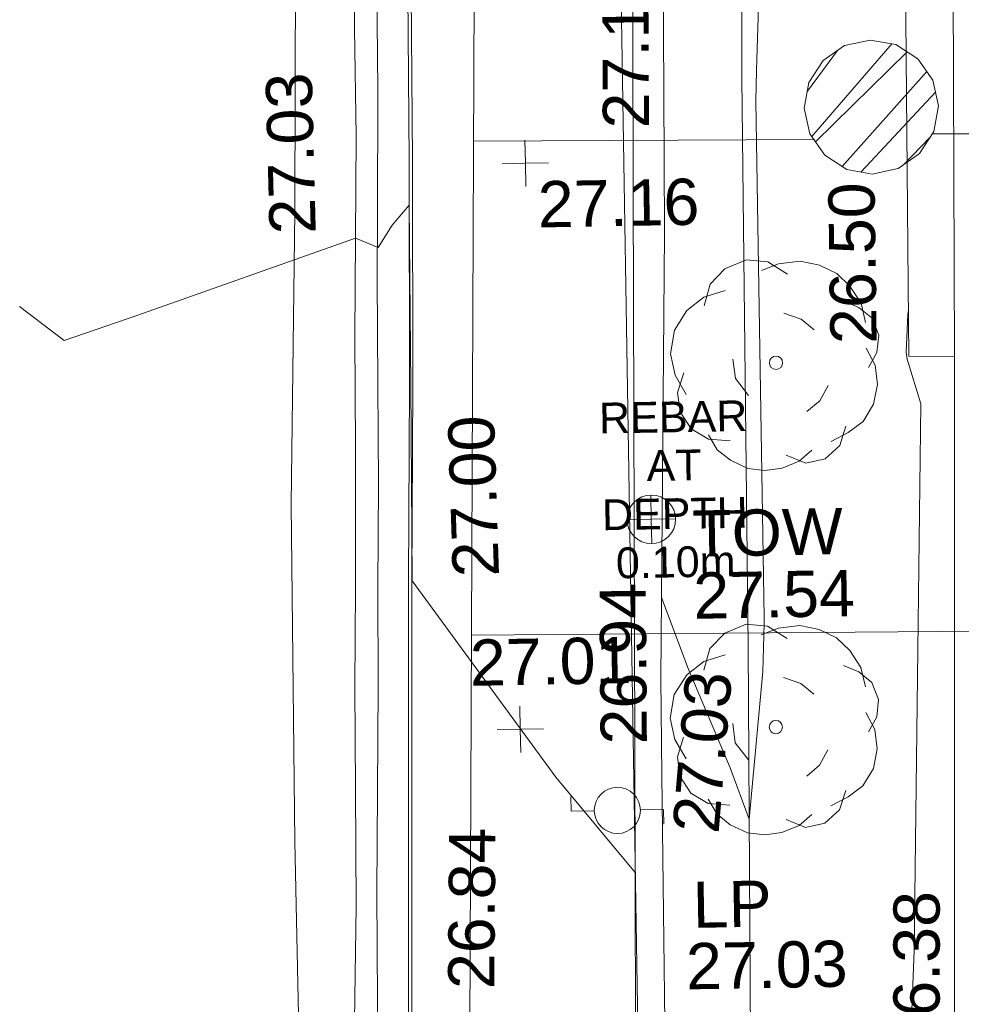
# Model space of a CAD drawing. Header units: millimetres. Extents: x -290717 to 520720, y -103372 to 287762.
# Tile 226 of 256: x -6642 to 998, y 33098 to 41086. Entities that reach past the tile are written whole.
import ezdxf

# ---------------------------------------------------------------- set-up
doc = ezdxf.new("R2010")
doc.units = ezdxf.units.MM
doc.linetypes.add('IMPORT-HIDDEN2 _3_', pattern=[4762.5, 3175, -1587.5])
doc.linetypes.add('IMPORT-UG_ELEC_STREET LIGHTING_QLB2 _2_', pattern=[2700, 1500, -300.0000000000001, 0, -250, 150, -300.0000000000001, 0, -200])
for name, color, linetype, lineweight, true_color in [('00_TOPO_FURN_LAMP_POST', 7, 'Continuous', 9, 0x666666), ('00_TOPO_KERB_BOTTOM', 1, 'Continuous', 9, 0xff0000), ('00_TOPO_KERB_TOP', 7, 'Continuous', 9, 0xa500a5), ('00_TOPO_LEVEL_SPOT', 7, 'Continuous', 9, 0x666666), ('00_TOPO_ROAD_MARKING_YELLOW_CONTINUOUS', 40, 'Continuous', 9, 0xffbf00), ('00_TOPO_TOP_OF_WALL', 7, 'Continuous', 9, 0x666666), ('00_TOPO_TREE', 7, 'Continuous', 9, 0x666666), ('00_TOPO_WALL', 7, 'Continuous', 9, 0x7c00a5), ('00_UAV_FOOTPATH', 7, 'Continuous', 9, 0xa50000), ('00_UAV_FORM_LINES', 7, 'Continuous', 9, 0x666666), ('00_UAV_WALL', 7, 'Continuous', 9, 0x7c00a5), ('01_DTM_CONTOUR_MNR', 7, 'Continuous', 9, 0xa5a552), ('12333-PUM-2D-U-0001-C01 - Rev2_REVIT IMPORT_dwg', 7, 'Continuous', 9, 0x767676), ('PUM-CHAMBER EXTENTS', 6, 'IMPORT-HIDDEN2 _3_', 9, 0xff00ff), ('PUM-GPR-REBAR', 30, 'Continuous', 9, 0xff7f00)]:
    doc.layers.add(name, color=color, linetype=linetype, lineweight=lineweight, true_color=true_color)
doc.layers.add('00_TOPO_SURFACE', color=7, linetype='Continuous', lineweight=9)
doc.styles.add('Arial_1', font='arial.ttf', dxfattribs={"height": 250})
doc.styles.add('Swis721 Lt BT_2', font='swissl.ttf', dxfattribs={"height": 375})

# ---------------------------------------------------------------- blocks, each defined once
blk = doc.blocks.new('12333-PUM-2D-U-0001-C01 - Rev2_REVIT IMPORT_dwg_CONIFEROUS_TREE-2077068-Site Location Plan Existing')
at = {"layer": '00_TOPO_TREE', "color": 254, "true_color": 0xcccccc, "flags": 128}
for points in [[(-1889.403682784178, 1545.875740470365), (-1717.639711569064, 2118.422311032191), (-1316.857112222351, 2519.204910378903), (-744.3105416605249, 2748.223538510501), (-171.763971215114, 2690.968881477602), (343.5279423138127, 2347.440939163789)], [(-343.5279423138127, 2461.950253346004), (114.5093140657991, 2633.714224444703), (687.0558846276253, 2690.968881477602), (1202.347798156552, 2576.459567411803), (1660.385054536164, 2347.440939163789), (2003.912996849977, 2003.912996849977), (2290.18628213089, 1545.875740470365), (2404.695596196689, 1030.583826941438)], [(-2404.695596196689, -801.5651986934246), (-2690.968881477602, -286.2732852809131), (-2805.478195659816, 286.2732852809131), (-2690.968881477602, 916.0745128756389), (-2347.440939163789, 1431.36642628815), (-1889.403682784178, 1774.894368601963), (-1316.857112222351, 1946.658339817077)], [(1832.149025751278, 1603.130397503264), (2232.93162509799, 1431.36642628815), (2576.459567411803, 1145.093141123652), (2748.223538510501, 687.0558846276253), (2690.968881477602, 229.0186282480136), (2461.950253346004, -171.763971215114)], [(229.0186282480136, 1316.857112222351), (687.0558846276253, 1145.093141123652), (1030.583826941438, 858.8198558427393)], [(2404.695596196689, 343.5279423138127), (2633.714224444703, -114.5093140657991), (2690.968881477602, -629.8012275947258), (2576.459567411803, -1145.093141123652), (2290.18628213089, -1603.130397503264), (1889.403682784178, -1889.403682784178), (1431.36642628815, -2118.422311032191)], [(-744.3105416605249, -858.8198558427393), (-1087.838483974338, -400.7825993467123), (-1145.093141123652, 114.5093140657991)], [(-1259.602455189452, -2061.167653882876), (-1832.149025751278, -2003.912996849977), (-2290.18628213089, -1717.639711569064), (-2576.459567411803, -1259.602455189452), (-2633.714224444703, -744.3105416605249), (-2461.950253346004, -229.0186282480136)], [(1374.111769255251, -629.8012275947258), (1145.093141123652, -1030.583826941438), (801.5651986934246, -1316.857112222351)], [(1832.149025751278, -1717.639711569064), (1660.385054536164, -2232.93162509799), (1259.602455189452, -2576.459567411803), (744.3105416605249, -2690.968881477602), (229.0186282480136, -2461.950253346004)], [(916.0745128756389, -2347.440939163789), (572.5465705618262, -2633.714224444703), (114.5093140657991, -2805.478195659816), (-343.5279423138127, -2862.732852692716), (-801.5651986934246, -2805.478195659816), (-1259.602455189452, -2576.459567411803), (-1603.130397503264, -2290.18628213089), (-1832.149025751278, -1889.403682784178)]]:
    blk.add_lwpolyline(points, dxfattribs=at)
at = {"layer": '00_TOPO_TREE', "color": 254, "true_color": 0xcccccc}
blk.add_circle((0, 0), 176.6246020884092, dxfattribs=at)
blk = doc.blocks.new('12333-PUM-2D-U-0001-C01 - Rev2_REVIT IMPORT_dwg_MSL_Lamp_Post_SYM-2077199-Site Location Plan Existing')
at = {"layer": '00_TOPO_FURN_LAMP_POST', "color": 254, "true_color": 0xcccccc, "flags": 128}
for points in [[(-500.1060478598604, 0), (-1000.212095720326, 0), (-1000.212095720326, 316.7338303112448)], [(500.1060478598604, 0), (1000.21209571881, 0), (1000.21209571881, -316.7338303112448)]]:
    blk.add_lwpolyline(points, dxfattribs=at)
at = {"layer": '00_TOPO_FURN_LAMP_POST', "color": 254, "true_color": 0xcccccc}
blk.add_circle((0, 0), 500.1060478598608, dxfattribs=at)
blk = doc.blocks.new('12333-PUM-2D-U-0001-C01 - Rev2_REVIT IMPORT_dwg_MM-2077200-Site Location Plan Existing')
at = {"layer": '00_TOPO_LEVEL_SPOT', "color": 254, "true_color": 0xcccccc, "flags": 128}
for points in [[(500.0000000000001, 0), (0, 0), (0, 500.0000000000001)], [(0, -500.0000000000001), (0, 0), (-500.0000000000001, 0)]]:
    blk.add_lwpolyline(points, dxfattribs=at)
blk = doc.blocks.new('12333-PUM-2D-U-0001-C01 - Rev2_REVIT IMPORT_dwg_TOW-2077202-Site Location Plan Existing')
at = {"layer": '00_TOPO_TOP_OF_WALL', "color": 254, "true_color": 0xcccccc, "flags": 128}
for points in [[(0, 525.0554400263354), (0, 0), (-525.0554401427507, 0)], [(525.0554401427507, 0), (0, 0), (0, -525.0554400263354)]]:
    blk.add_lwpolyline(points, dxfattribs=at)
at = {"layer": '00_TOPO_TOP_OF_WALL', "color": 254, "true_color": 0xcccccc}
blk.add_circle((0, 0), 525.0554401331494, dxfattribs=at)
blk = doc.blocks.new('12333-PUM-2D-U-0001-C01 - Rev2_REVIT IMPORT_dwg_CONIFEROUS_TREE-2077251-Site Location Plan Existing')
at = {"layer": '00_TOPO_TREE', "color": 254, "true_color": 0xcccccc, "flags": 128}
for points in [[(-1889.403682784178, 1545.875740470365), (-1717.639711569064, 2118.422311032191), (-1316.857112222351, 2519.204910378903), (-744.3105416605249, 2748.223538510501), (-171.763971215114, 2690.968881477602), (343.5279423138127, 2347.440939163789)], [(-343.5279423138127, 2461.950253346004), (114.5093140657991, 2633.714224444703), (687.0558846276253, 2690.968881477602), (1202.347798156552, 2576.459567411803), (1660.385054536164, 2347.440939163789), (2003.912996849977, 2003.912996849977), (2290.18628213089, 1545.875740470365), (2404.695596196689, 1030.583826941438)], [(-2404.695596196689, -801.5651986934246), (-2690.968881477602, -286.2732852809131), (-2805.478195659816, 286.2732852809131), (-2690.968881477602, 916.0745128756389), (-2347.440939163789, 1431.36642628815), (-1889.403682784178, 1774.894368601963), (-1316.857112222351, 1946.658339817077)], [(1832.149025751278, 1603.130397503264), (2232.93162509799, 1431.36642628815), (2576.459567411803, 1145.093141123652), (2748.223538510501, 687.0558846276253), (2690.968881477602, 229.0186282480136), (2461.950253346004, -171.763971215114)], [(229.0186282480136, 1316.857112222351), (687.0558846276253, 1145.093141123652), (1030.583826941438, 858.8198558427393)], [(2404.695596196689, 343.5279423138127), (2633.714224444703, -114.5093140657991), (2690.968881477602, -629.8012275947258), (2576.459567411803, -1145.093141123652), (2290.18628213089, -1603.130397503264), (1889.403682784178, -1889.403682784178), (1431.36642628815, -2118.422311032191)], [(-744.3105416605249, -858.8198558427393), (-1087.838483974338, -400.7825993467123), (-1145.093141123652, 114.5093140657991)], [(-1259.602455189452, -2061.167653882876), (-1832.149025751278, -2003.912996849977), (-2290.18628213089, -1717.639711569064), (-2576.459567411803, -1259.602455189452), (-2633.714224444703, -744.3105416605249), (-2461.950253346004, -229.0186282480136)], [(1374.111769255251, -629.8012275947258), (1145.093141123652, -1030.583826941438), (801.5651986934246, -1316.857112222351)], [(1832.149025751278, -1717.639711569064), (1660.385054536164, -2232.93162509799), (1259.602455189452, -2576.459567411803), (744.3105416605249, -2690.968881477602), (229.0186282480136, -2461.950253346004)], [(916.0745128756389, -2347.440939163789), (572.5465705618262, -2633.714224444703), (114.5093140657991, -2805.478195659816), (-343.5279423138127, -2862.732852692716), (-801.5651986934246, -2805.478195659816), (-1259.602455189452, -2576.459567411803), (-1603.130397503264, -2290.18628213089), (-1832.149025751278, -1889.403682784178)]]:
    blk.add_lwpolyline(points, dxfattribs=at)
at = {"layer": '00_TOPO_TREE', "color": 254, "true_color": 0xcccccc}
blk.add_circle((0, 0), 176.6246020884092, dxfattribs=at)
blk = doc.blocks.new('12333-PUM-2D-U-0001-C01 - Rev2_REVIT IMPORT_dwg_MGS62954_T2_Galway_ITM_3d_Rev1-2077680-Site Location Plan Existing')
at = {"layer": '00_TOPO_KERB_BOTTOM', "color": 254, "true_color": 0xcccccc, "flags": 128}
blk.add_lwpolyline([(533898764.105166, 725571026.9152713), (533898821.0019907, 725575140.1520832), (533898871.1286762, 725578874.6310568), (533898909.9279353, 725581840.5200496), (533898963.7298422, 725583962.6081212), (533898997.1133751, 725586104.1341182), (533899036.4995064, 725587793.1978781), (533899074.5946195, 725589970.3319584), (533899110.965927, 725592012.040946), (533899146.7551204, 725593598.3361902), (533899176.4370806, 725595423.6309454), (533899194.5971999, 725597464.3736867), (533899220.5385075, 725599086.17544), (533899246.958136, 725600745.2960148), (533899262.7158294, 725602301.7473198)], dxfattribs=at)
at = {"layer": '00_TOPO_KERB_TOP', "color": 254, "true_color": 0xcccccc, "flags": 128}
blk.add_lwpolyline([(533898790.33236, 725571026.5006781), (533898847.2299751, 725575139.7946573), (533898897.356793, 725578874.2834753), (533898936.1540059, 725581840.0160675), (533898989.9550799, 725583962.071278), (533899023.3390284, 725586103.6239452), (533899062.7245761, 725587792.6626796), (533899100.8209516, 725589969.8689066), (533899137.1910768, 725592011.5115204), (533899172.9807294, 725593597.8271172), (533899202.6656024, 725595423.3009921), (533899220.8257527, 725597464.047222), (533899246.7655868, 725599085.7568657), (533899273.1864413, 725600744.9544204), (533899288.9449047, 725602301.4817736)], dxfattribs=at)
at = {"layer": '00_TOPO_ROAD_MARKING_YELLOW_CONTINUOUS', "color": 254, "true_color": 0xcccccc, "flags": 128}
for points in [[(533898760.0000001, 725597480), (533898750, 725596500.0000001), (533898750, 725595630.0000001), (533898730, 725594800), (533898710.0000001, 725594000), (533898700.0000001, 725593100), (533898680.0000002, 725591960.0000001), (533898660.0000001, 725591160.0000001), (533898650.0000001, 725590330.0000001), (533898640.0000001, 725589380.0000001), (533898610.0000001, 725588450.0000002), (533898600, 725587930.0000002), (533898580.0000001, 725586910), (533898560.0000002, 725585980), (533898540.0000001, 725584890)], [(533898730, 725584900), (533898750, 725585580.0000001), (533898750, 725586250.0000001), (533898770.0000001, 725586940.0000002), (533898790.0000001, 725587750), (533898800.0000001, 725588600), (533898810.0000002, 725589490.0000001), (533898830.0000001, 725590310.0000001), (533898850, 725591160.0000001), (533898860, 725591960.0000001), (533898880, 725592800.0000001), (533898890.0000001, 725593610.0000001), (533898900.0000001, 725594470.0000001), (533898910.0000001, 725594970.0000001), (533898930.0000002, 725596000.0000001), (533898940.0000002, 725597100)]]:
    blk.add_lwpolyline(points, dxfattribs=at)
at = {"layer": '00_TOPO_SURFACE', "color": 254, "true_color": 0xcccccc, "flags": 128}
blk.add_lwpolyline([(533893824.42242, 725574681.4173602), (533894920.0000001, 725574620), (533895899.6935957, 725574590.0008543), (533897250.0000001, 725574550.0000001), (533897950.0000001, 725574560.0000002), (533897960.0000001, 725575910.0000001), (533898000.0000001, 725577610.0000001), (533898090, 725579450.0000004), (533898130.0000001, 725581810.0000001), (533898160.0000001, 725584140), (533898160.0000001, 725587230), (533898150.0000001, 725589910.0000001), (533898170.0000001, 725592650.0000001), (533898240, 725595020.0000001), (533898320.0000001, 725598970.0000001), (533898430.0000002, 725601500), (533898520.0000001, 725603510.0000001), (533898570.0000001, 725604410.0000001), (533897970, 725605800.0000001), (533896773.2119035, 725605630.6529837), (533895360, 725605480), (533894459.7258379, 725605350.0062451)], dxfattribs=at)
at = {"layer": '00_TOPO_WALL', "color": 254, "true_color": 0xcccccc, "flags": 128}
blk.add_lwpolyline([(533903196.0456186, 725572639.4553483), (533901719.7649682, 725572668.0242258), (533900613.8766022, 725572696.884826), (533900648.178223, 725574174.2979034), (533900665.8873505, 725575953.3907685), (533900751.3894038, 725579984.1210362), (533900810.7542551, 725583833.3312958), (533900872.2803066, 725587230.3244454), (533900922.9992424, 725590631.9649388), (533900988.9957588, 725595158.0420883), (533901047.4302918, 725598977.6703712), (533901107.5130171, 725601699.7244139), (533901667.9269539, 725601699.6509593)], dxfattribs=at)
at = {"layer": '00_UAV_FOOTPATH', "color": 254, "true_color": 0xcccccc, "flags": 128}
blk.add_lwpolyline([(533903202.4066311, 725572859.9079312), (533903292.3599287, 725577314.449206), (533903300.532401, 725577858.8864012), (533903368.3599287, 725582377.449206), (533903377.0864099, 725582858.2944703), (533903467.8123576, 725587857.4622065), (533903476.3599287, 725588328.449206), (533903555.6968716, 725592856.5008279), (533903571.3599287, 725593750.4492059)], dxfattribs=at)
at = {"layer": '00_UAV_FORM_LINES', "color": 254, "true_color": 0xcccccc, "flags": 128}
blk.add_lwpolyline([(533901973.2802559, 725601310.712365), (533901885.3595, 725596041.4490001), (533901857.3595001, 725591439.4490001), (533901761.3595001, 725583235.4490002), (533901728.3594999, 725578514.4490001), (533901818.3595001, 725574394.4490001), (533901773.3595002, 725573567.4490001), (533901752.6184992, 725572911.710936)], dxfattribs=at)
at = {"layer": '00_UAV_WALL', "color": 254, "true_color": 0xcccccc, "flags": 128}
for points in [[(533903196.0456186, 725572639.4553483), (533903202.4066311, 725572859.9079312), (533900892.3599287, 725572942.4492058), (533900941.2247003, 725575407.5926774), (533900979.3599289, 725577331.4492059), (533901023.5406011, 725580404.8872669), (533901048.3599288, 725582131.4492059), (533901095.534448, 725585403.1017754), (533901119.359929, 725587055.4492059), (533901138.8066769, 725590400.2898917), (533901143.3599288, 725591183.4492059), (533901235.3599288, 725594791.449206), (533901242.9368128, 725595396.3102403), (533901282.3599288, 725598543.4492058)], [(533903226.3599288, 725596810.4492059), (533903206.1523626, 725594347.5510421), (533903201.3599287, 725593763.4492059), (533903571.3599287, 725593750.4492059), (533903623.3599288, 725597487.449206)]]:
    blk.add_lwpolyline(points, dxfattribs=at)
at = {"layer": '01_DTM_CONTOUR_MNR', "color": 254, "true_color": 0xcccccc, "flags": 128}
for points in [[(533900907.8024179, 725589612.7374564), (533900278.0466295, 725590397.2037228), (533899140.0000001, 725592010.0000001), (533899156.1530054, 725593600), (533899170.0000001, 725595060.0000002), (533899026.8115944, 725594900.2536231), (533898910.0000001, 725594720.0000002), (533898730, 725594800), (533896952.4546254, 725594205.3893505), (533896350, 725594010), (533895993.3912474, 725594292.5079896)], [(533902201.5882145, 725601310.0600847), (533902217.3383469, 725600426.6487614), (533902004.5039994, 725596105.7970743), (533901996.7093632, 725595854.2768337), (533901989.7599015, 725591664.6589339), (533901990.0819672, 725591615.7247627), (533901972.1197214, 725591224.7578192), (533901840, 725590030.0000001), (533901692.7626592, 725590450.1357394), (533901366.9348128, 725591261.9486825), (533901160.094514, 725591839.7359849)], [(533903204.4091021, 725594135.0824658), (533903200.0000001, 725594100.0000001), (533903179.8943689, 725593794.9930072), (533903188.0357143, 725593739.2857144), (533903292.4193243, 725593375.0225959), (533903161.1117354, 725588942.1867301), (533903053.7205039, 725587068.5100956), (533902898.6912388, 725582631.7549907), (533902866.6751788, 725581192.2761841), (533902802.8234286, 725577684.751209), (533902784.3275108, 725576305.5349195), (533902729.5504262, 725573381.5853972), (533902573.8032413, 725573170.9088805), (533901750.0000001, 725572960.0000001), (533901505.5738851, 725572920.5381936)]]:
    blk.add_lwpolyline(points, dxfattribs=at)
for name, p, xscale, yscale, zscale in [('12333-PUM-2D-U-0001-C01 - Rev2_REVIT IMPORT_dwg_MM-2077200-Site Location Plan Existing', (533900117.3424162, 725595381.9717062), 0.375, 0.375, 0.375), ('12333-PUM-2D-U-0001-C01 - Rev2_REVIT IMPORT_dwg_CONIFEROUS_TREE-2077068-Site Location Plan Existing', (533902122.6078299, 725593728.8510209), 0.3048, 0.3048, 0.3048), ('12333-PUM-2D-U-0001-C01 - Rev2_REVIT IMPORT_dwg_TOW-2077202-Site Location Plan Existing', (533901088.7646453, 725592476.1708895), 0.375, 0.375, 0.375), ('12333-PUM-2D-U-0001-C01 - Rev2_REVIT IMPORT_dwg_CONIFEROUS_TREE-2077251-Site Location Plan Existing', (533902069.3599287, 725590773.4492058), 0.3048, 0.3048, 0.3048), ('12333-PUM-2D-U-0001-C01 - Rev2_REVIT IMPORT_dwg_MM-2077200-Site Location Plan Existing', (533899996.1451702, 725590791.9612207), 0.375, 0.375, 0.375), ('12333-PUM-2D-U-0001-C01 - Rev2_REVIT IMPORT_dwg_MSL_Lamp_Post_SYM-2077199-Site Location Plan Existing', (533900772.0142831, 725590120.1614779), 0.375, 0.375, 0.375)]:
    blk.add_blockref(name, p, dxfattribs=dict(xscale=xscale, yscale=yscale, zscale=zscale))
at = {"layer": '00_TOPO_FURN_LAMP_POST', "char_height": 375, "attachment_point": 1, "line_spacing_factor": 1.005061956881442, "style": 'Swis721 Lt BT_2'}
for s, insert, width in [('LP', (533901369.5780815, 725589530.9737706), 707.5855621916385), ('27.03', (533901307.2954967, 725589033.0249275), 1495.902363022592)]:
    blk.add_mtext(s, dxfattribs=dict(at, insert=insert, width=width))
at = {"layer": '00_TOPO_KERB_BOTTOM', "color": 251, "true_color": 0x666666, "insert": (533899373.0171275, 725588695.3867265), "char_height": 375, "width": 1495.902363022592, "attachment_point": 1, "rotation": 88.58819351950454, "line_spacing_factor": 1.005061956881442, "style": 'Swis721 Lt BT_2'}
blk.add_mtext('26.84', dxfattribs=at)
at = {"layer": '00_TOPO_KERB_TOP', "color": 251, "true_color": 0x666666, "insert": (533899470.6535187, 725592030.1090834), "char_height": 375, "width": 1495.902363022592, "attachment_point": 1, "rotation": 90.81509540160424, "line_spacing_factor": 1.005061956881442, "style": 'Swis721 Lt BT_2'}
blk.add_mtext('27.00', dxfattribs=at)
at = {"layer": '00_TOPO_LEVEL_SPOT', "char_height": 375, "width": 1495.902363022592, "attachment_point": 1, "line_spacing_factor": 1.005061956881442, "style": 'Swis721 Lt BT_2'}
for s, insert in [('27.16', (533900212.3808528, 725595234.6102245)), ('27.01', (533899596.3379092, 725591525.7893261))]:
    blk.add_mtext(s, dxfattribs=dict(at, insert=insert))
at = {"layer": '00_TOPO_ROAD_MARKING_YELLOW_CONTINUOUS', "color": 251, "true_color": 0x666666, "insert": (533898032.6006166, 725594838.0630465), "char_height": 375, "width": 1495.902363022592, "attachment_point": 1, "rotation": 90.46991108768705, "line_spacing_factor": 1.005061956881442, "style": 'Swis721 Lt BT_2'}
blk.add_mtext('27.03', dxfattribs=at)
at = {"layer": '00_TOPO_TOP_OF_WALL', "char_height": 375, "attachment_point": 1, "line_spacing_factor": 1.005061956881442, "style": 'Swis721 Lt BT_2'}
for s, insert, width in [('TOW', (533901418.72932, 725592541.6064941), 1343.937678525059), ('27.54', (533901418.72932, 725592037.8697753), 1495.902363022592)]:
    blk.add_mtext(s, dxfattribs=dict(at, insert=insert, width=width))
at = {"layer": '00_TOPO_WALL', "color": 251, "true_color": 0x666666, "insert": (533901215.8201945, 725589948.1869292), "char_height": 375, "width": 1495.902363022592, "attachment_point": 1, "rotation": 84.17745712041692, "line_spacing_factor": 1.005061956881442, "style": 'Swis721 Lt BT_2'}
blk.add_mtext('27.03', dxfattribs=at)
at = {"layer": '00_UAV_FOOTPATH', "color": 251, "true_color": 0x666666, "insert": (533902977.1147678, 725588116.2444313), "char_height": 375, "width": 1495.902363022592, "attachment_point": 1, "rotation": 88.97929357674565, "line_spacing_factor": 1.005061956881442, "style": 'Swis721 Lt BT_2'}
blk.add_mtext('26.38', dxfattribs=at)
at = {"layer": '00_UAV_WALL', "color": 251, "true_color": 0x666666, "char_height": 375, "width": 1495.902363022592, "attachment_point": 1, "line_spacing_factor": 1.005061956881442, "style": 'Swis721 Lt BT_2'}
for s, insert, rotation in [('27.11', (533900750.8774728, 725595652.4937105), 89.28231322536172), ('26.50', (533902567.0846683, 725593870.2968768), 89.81254501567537), ('26.94', (533900646.1197026, 725590655.2642236), 89.42301647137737)]:
    blk.add_mtext(s, dxfattribs=dict(at, insert=insert, rotation=rotation))
blk = doc.blocks.new('12333-PUM-2D-U-0001-C01 - Rev2_REVIT IMPORT_dwg-1620468-Site Location Plan Existing')
at = {"layer": 'PUM-CHAMBER EXTENTS', "true_color": 0xffd4aa}
h = blk.add_hatch(dxfattribs=at)
h.set_pattern_fill('FP_15', color=41, style=0, pattern_type=2)
h.set_pattern_definition([(0, (-533641079.65, -725615854.3560001), (0, 4000), []), (90, (-533641079.65, -725615854.3560001), (-8000, 4.898587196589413e-13), [])])
h.paths.add_polyline_path([(260865.3501528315, -44518.35617865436), (263506.3501528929, -41517.35617860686), (263685.3501528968, -25598.35617861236), (264300.3501528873, -14402.35617861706), (262073.393403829, -13951.56663410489), (262068.9501528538, -14155.95617866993), (260506.8501529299, -14155.9561786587), (260515.9208416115, -13636.29677212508), (258772.350152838, -13283.35617866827), (258670.4501975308, -17982.77958357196), (258705.6273013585, -17930.13332725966), (258914.1292635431, -17799.69233468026), (259118.8501528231, -17758.97081790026), (259354.4823357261, -17811.47103625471), (259532.0730042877, -17930.13332725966), (259662.513996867, -18138.63528944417), (259703.2355136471, -18343.35617872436), (259646.303160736, -18585.62151974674), (259532.0730042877, -18756.57903018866), (259342.4847485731, -18883.25785263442), (259118.8501528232, -18927.74153954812), (258883.2179699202, -18875.2413211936), (258705.6273013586, -18756.57903018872), (258655.3045717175, -18681.26574300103), (258128.3501528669, -42983.35617862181)])
h.paths.add_polyline_path([(258258.950152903, -38844.75617859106), (258266.9306085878, -38387.55617861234), (258563.7501528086, -38387.55617863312), (258555.7696971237, -38844.75617861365)])
h.paths.add_polyline_path([(261852.3501529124, -20608.62106352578), (261633.0967024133, -20559.77012183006), (261467.850315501, -20449.35601612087), (261346.4762427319, -20255.34697165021), (261308.5852680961, -20064.85617870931), (261361.5602678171, -19839.43063920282), (261467.850315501, -19680.35634129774), (261661.8593599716, -19558.98226852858), (261852.3501529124, -19521.09129389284), (262071.6036034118, -19569.94223558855), (262236.8499903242, -19680.35634129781), (262358.2240630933, -19874.3653857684), (262396.115037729, -20064.85617870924), (262343.140038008, -20290.2817182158), (262236.8499903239, -20449.35601612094), (262060.4399654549, -20567.22942623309), (262026.8654006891, -20573.90782240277)])
at = {"layer": 'PUM-CHAMBER EXTENTS', "true_color": 0xffaaff}
h = blk.add_hatch(dxfattribs=at)
h.set_pattern_fill('FP_3', color=211, style=0, pattern_type=2)
h.set_pattern_definition([(45, (-533641079.65, -725615854.3560001), (-265.1650429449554, 265.1650429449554), []), (45, (-533640902.873, -725615854.3560001), (-265.1650429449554, 265.1650429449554), [])])
h.paths.add_polyline_path([(261852.3501529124, -20608.62106352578), (262060.4399654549, -20567.22942623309), (262236.8499903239, -20449.35601612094), (262354.7234004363, -20272.94599125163), (262396.115037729, -20064.85617870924), (262354.7234004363, -19856.76636616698), (262236.8499903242, -19680.35634129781), (262060.4399654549, -19562.48293118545), (261852.3501529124, -19521.09129389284), (261644.2603403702, -19562.48293118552), (261467.850315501, -19680.35634129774), (261349.9769053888, -19856.76636616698), (261308.5852680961, -20064.85617870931), (261349.9769053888, -20272.94599125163), (261467.850315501, -20449.35601612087), (261644.2603403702, -20567.22942623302), (261681.136752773, -20574.56460073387)])
at = {"layer": 'PUM-CHAMBER EXTENTS', "color": 211, "linetype": 'Continuous', "true_color": 0xffaaff, "flags": 128}
blk.add_lwpolyline([(262396.115037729, -20064.85617870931), (262354.7234004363, -19856.766366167), (262236.8499903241, -19680.35634129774), (262060.4399654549, -19562.48293118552), (261852.3501529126, -19521.09129389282), (261722.2619528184, -19546.96744575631), (261644.2603403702, -19562.48293118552), (261467.850315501, -19680.35634129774), (261349.9769053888, -19856.766366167), (261308.5852680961, -20064.85617870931), (261349.9769053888, -20272.94599125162), (261467.850315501, -20449.35601612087), (261644.2603403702, -20567.2294262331), (261852.3501529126, -20608.62106352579), (261982.4383530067, -20582.7449116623), (262060.4399654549, -20567.2294262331), (262236.8499903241, -20449.35601612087), (262354.7234004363, -20272.94599125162)], close=True, dxfattribs=at)
at = {"layer": 'PUM-GPR-REBAR', "color": 41, "true_color": 0xffd4aa, "flags": 128}
blk.add_lwpolyline([(260865.3501528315, -44518.35617865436), (258128.3501528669, -42983.35617862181), (258772.350152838, -13283.35617866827), (260518.137342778, -13636.74544520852)], dxfattribs=at)
blk.add_blockref('12333-PUM-2D-U-0001-C01 - Rev2_REVIT IMPORT_dwg_MGS62954_T2_Galway_ITM_3d_Rev1-2077680-Site Location Plan Existing', (-533641079.6498471, -725615854.3561786))
at = {"layer": 'PUM-GPR-REBAR', "insert": (260200.9001529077, -22425.04457516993), "char_height": 250, "width": 1435.493221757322, "attachment_point": 2, "line_spacing_factor": 0.9417779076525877, "style": 'Arial_1'}
blk.add_mtext('REBAR\\PAT\\PDEPTH\\P0.10m', dxfattribs=at)

msp = doc.modelspace()

# ---------------------------------------------------------------- block references
at = {"layer": '12333-PUM-2D-U-0001-C01 - Rev2_REVIT IMPORT_dwg', "color": 254, "linetype": 'IMPORT-UG_ELEC_STREET LIGHTING_QLB2 _2_', "true_color": 0xffd4d4, "rotation": 0.9999999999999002}
msp.add_blockref('12333-PUM-2D-U-0001-C01 - Rev2_REVIT IMPORT_dwg-1620468-Site Location Plan Existing', (-261895.0770586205, 55869.5817132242), dxfattribs=at)

doc.saveas('drawing.dxf')
